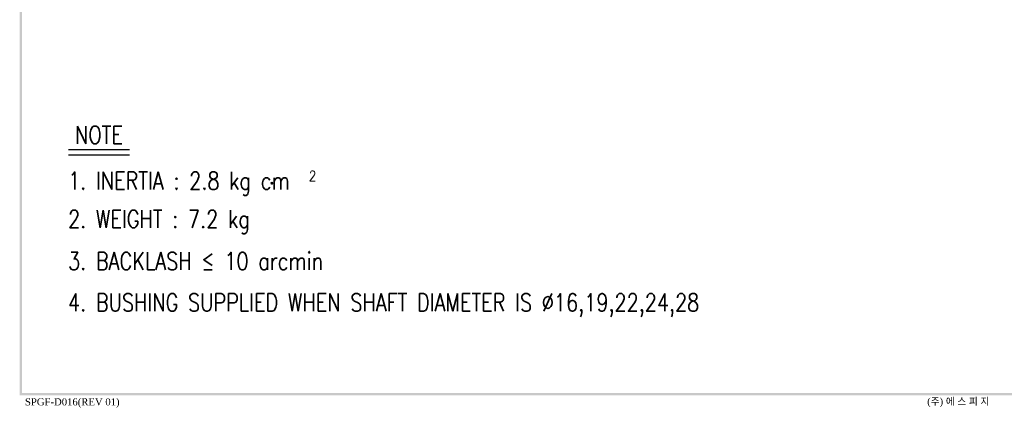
# Model space of a CAD drawing. Header units: millimetres. Extents: x -1 to 5875, y -633 to 563.
# Tile 1 of 4: x -1 to 417, y -6 to 158. Entities that reach past the tile are written whole.
import ezdxf
from ezdxf.enums import TextEntityAlignment as Align

# ---------------------------------------------------------------- set-up
doc = ezdxf.new("R2010")
doc.units = ezdxf.units.MM
doc.header["$LTSCALE"] = 3
doc.header["$MEASUREMENT"] = 0
doc.layers.get('0').update_dxf_attribs({"linetype": 'CONTINUOUS'})
for name, color, linetype in [('3', 3, 'CONTINUOUS'), ('M3', 9, 'CONTINUOUS'), ('OBJ', 7, 'CONTINUOUS')]:
    doc.layers.add(name, color=color, linetype=linetype)
doc.styles.add('ARIAL', font='TIMES.TTF', dxfattribs={"height": 45})
doc.styles.add('DUTCH', font='dutch.ttf', dxfattribs={"height": 4})
doc.styles.add('WHGTXT', font='SIMPLEX.shx', dxfattribs={"width": 0.8, "bigfont": 'WHGTXT.shx'})

# ---------------------------------------------------------------- blocks, each defined once
blk = doc.blocks.new('A$C1B8249F6')
at = {"layer": '3', "color": 9}
for points in [[(0, 5.71), (1, 6.71), (0, 569.88), (1, 568.88)], [(800.82, 5.71), (799.82, 6.71), (0, 5.71), (1, 6.71)]]:
    blk.add_trace(points, dxfattribs=at)
at = {"layer": 'M3'}
for s, style, p in [('SPGF-D016(REV 01)', 'ARIAL', (2.24, 1.43)), ('(주) 에 스 피 지', 'DUTCH', (385.21, 1.61))]:
    blk.add_text(s, height=3, dxfattribs=dict(at, style=style)).set_placement(p)

msp = doc.modelspace()

# ---------------------------------------------------------------- linework, layer by layer
at = {"layer": '3'}
for p, q in [((20.15781, 103.41778), (46.03427, 103.41778)), ((20.15781, 101.12575), (46.03427, 101.12575))]:
    msp.add_line(p, q, dxfattribs=at)

# ---------------------------------------------------------------- block references
msp.add_blockref('A$C1B8249F6', (-0.53373, -6.55333))

# ---------------------------------------------------------------- texts
at = {"layer": 'OBJ', "ltscale": 25.4, "style": 'WHGTXT', "width": 0.8}
for s, height, p in [('NOTE', 7.5, (22.96469, 109.57386)), ('1. INERTIA : 2.8 kg cm', 7.5, (19.99916, 90.16324)), ('2', 4.5, (122.22597, 92.16556)), ('.', 7.5, (105.25097, 92.51796)), ('2. WEIGHT : 7.2 kg', 7.5, (19.99916, 73.9376)), ('3. BACKLASH ≤ 10 arcmin', 7.5, (19.99916, 56.10436)), ('4. BUSHING SUPPLIED WHEN SHAFT DIAMETER IS %%C16,19,22,24,28', 7.5, (19.99916, 38.5274))]:
    msp.add_text(s, height=height, dxfattribs=at).set_placement(p, align=Align.MIDDLE_LEFT)

doc.saveas('drawing.dxf')
